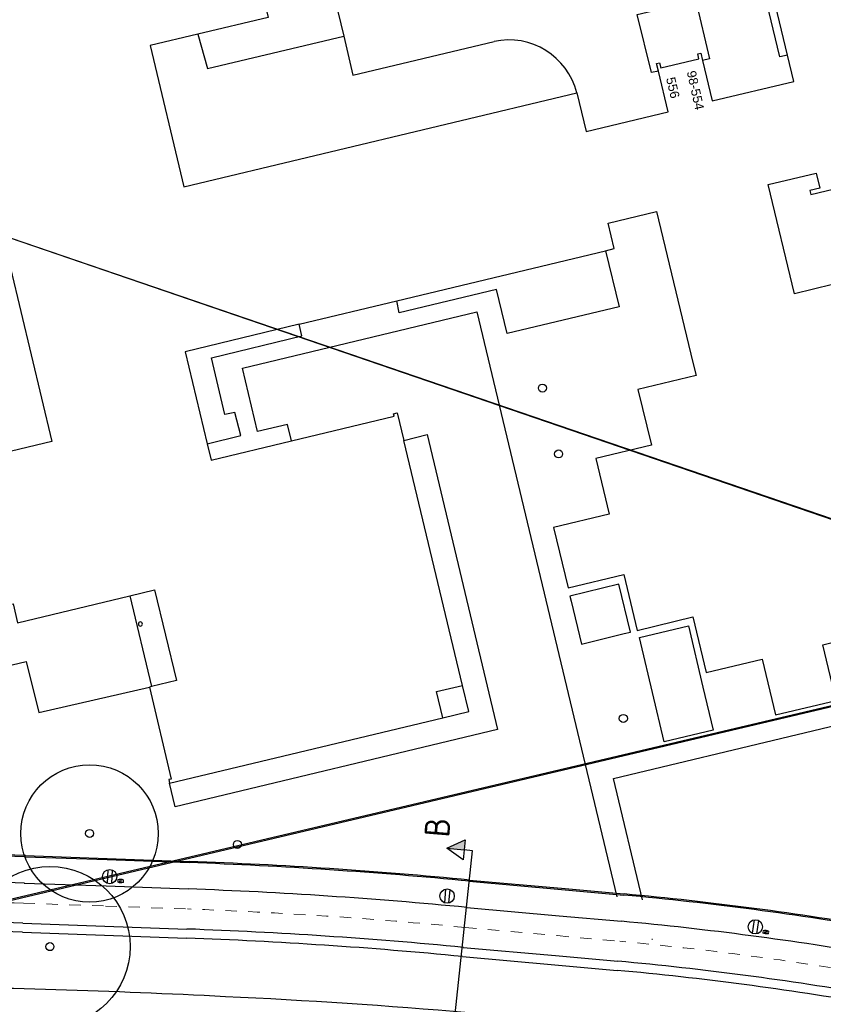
# Model space of a CAD drawing. Header units: millimetres. Extents: x 96940 to 101272, y 432237 to 434659.
# Tile 181 of 256: x 97416 to 97486, y 433386 to 433472. Entities that reach past the tile are written whole.
import ezdxf
from ezdxf.enums import TextEntityAlignment as Align

# ---------------------------------------------------------------- set-up
doc = ezdxf.new("R2010")
doc.units = ezdxf.units.MM
doc.linetypes.add('dSV_MARKERING_1_1', pattern=[2, 1, -1])
for name, color, linetype in [('MB_VERHARD', 8, 'Continuous'), ('Ondergrond_Nieuw_IP', 8, 'Continuous'), ('R_BN_T_N_HOOGTELIJN', 7, 'Continuous'), ('R_BN_T_N_Verticaal alignement', 7, 'Continuous')]:
    doc.layers.add(name, color=color, linetype=linetype)
doc.styles.add('DSV_ARIAL', font='arial.ttf')
doc.styles.add('ISOCP', font='isocp.shx')
doc.styles.add('SIMPLEX', font='simplex.shx', dxfattribs={"width": 0.8})

# ---------------------------------------------------------------- blocks, each defined once
blk = doc.blocks.new('BOOM')
at = {"color": 0}
blk.add_circle((0, 0), 0.35, dxfattribs=at)
blk = doc.blocks.new('B_LM-PAALTOP')
at = {"layer": 'Ondergrond_Nieuw_IP'}
for p, q in [((-0.596, 0.187), (0.596, 0.187)), ((-0.596, -0.188), (0.596, -0.188))]:
    blk.add_line(p, q, dxfattribs=at)
blk.add_circle((0, 0), 0.625, dxfattribs=at)
blk = doc.blocks.new('VelopA CityStyle Oscar BA')
at = {"color": 0, "lineweight": 0, "flags": 128}
for points in [[(101.305, 65.319), (101.305, 65.553)], [(101.374, 65.554), (101.375, 65.556)], [(101.374, 65.552), (101.374, 65.554)], [(101.374, 65.551), (101.374, 65.552)], [(101.374, 65.549), (101.374, 65.551)], [(101.374, 65.547), (101.374, 65.549)], [(101.375, 65.545), (101.374, 65.547)], [(101.375, 65.327), (101.374, 65.325)], [(101.375, 65.556), (101.376, 65.558)], [(101.376, 65.544), (101.375, 65.545)], [(101.376, 65.329), (101.375, 65.327)], [(101.376, 65.558), (101.378, 65.559)], [(101.378, 65.542), (101.376, 65.544)], [(101.378, 65.33), (101.376, 65.329)], [(101.378, 65.559), (101.379, 65.56)], [(101.38, 65.541), (101.378, 65.542)], [(101.38, 65.331), (101.378, 65.33)], [(101.379, 65.56), (101.381, 65.561)], [(101.382, 65.54), (101.38, 65.541)], [(101.382, 65.332), (101.38, 65.331)], [(101.381, 65.561), (101.383, 65.562)], [(101.383, 65.562), (101.386, 65.563)], [(101.725, 65.563), (101.727, 65.562)], [(101.727, 65.562), (101.729, 65.561)], [(101.729, 65.561), (101.731, 65.56)], [(101.731, 65.541), (101.729, 65.54)], [(101.731, 65.331), (101.729, 65.332)], [(101.731, 65.56), (101.733, 65.559)], [(101.733, 65.542), (101.731, 65.541)], [(101.733, 65.33), (101.731, 65.331)], [(101.733, 65.559), (101.735, 65.558)], [(101.734, 65.544), (101.733, 65.542)], [(101.734, 65.329), (101.733, 65.33)], [(101.736, 65.545), (101.734, 65.544)], [(101.736, 65.327), (101.734, 65.329)], [(101.735, 65.558), (101.736, 65.556)], [(101.736, 65.556), (101.737, 65.554)], [(101.737, 65.549), (101.736, 65.547)], [(101.736, 65.547), (101.736, 65.545)], [(101.736, 65.325), (101.736, 65.327)], [(101.737, 65.554), (101.737, 65.552)], [(101.737, 65.552), (101.737, 65.551)], [(101.737, 65.551), (101.737, 65.549)], [(101.806, 65.553), (101.806, 65.319)], [(101.374, 65.325), (101.374, 65.324)], [(101.374, 65.324), (101.374, 65.322)], [(101.374, 65.322), (101.374, 65.32)], [(101.374, 65.32), (101.374, 65.318)], [(101.374, 65.318), (101.375, 65.316)], [(101.375, 65.316), (101.376, 65.315)], [(101.376, 65.315), (101.378, 65.313)], [(101.378, 65.313), (101.379, 65.312)], [(101.379, 65.312), (101.381, 65.311)], [(101.381, 65.311), (101.383, 65.31)], [(101.383, 65.31), (101.386, 65.309)], [(101.725, 65.309), (101.727, 65.31)], [(101.727, 65.31), (101.729, 65.311)], [(101.729, 65.311), (101.731, 65.312)], [(101.731, 65.312), (101.733, 65.313)], [(101.733, 65.313), (101.735, 65.315)], [(101.735, 65.315), (101.736, 65.316)], [(101.737, 65.324), (101.736, 65.325)], [(101.736, 65.316), (101.737, 65.318)], [(101.737, 65.322), (101.737, 65.324)], [(101.737, 65.32), (101.737, 65.322)], [(101.737, 65.318), (101.737, 65.32)]]:
    blk.add_lwpolyline(points, dxfattribs=at)
at = {"color": 0, "lineweight": 0}
for points in [[(101.306, 65.555), (101.305, 65.555), (101.305, 65.554), (101.305, 65.553)], [(101.805, 65.555), (101.644, 65.613), (101.467, 65.613), (101.306, 65.555)], [(101.307, 65.554), (101.457, 65.454), (101.653, 65.454), (101.804, 65.554)], [(101.307, 65.318), (101.457, 65.418), (101.653, 65.418), (101.804, 65.318)], [(101.806, 65.553), (101.806, 65.554), (101.805, 65.555), (101.805, 65.555)], [(101.306, 65.317), (101.305, 65.318), (101.305, 65.318), (101.305, 65.319)], [(101.805, 65.317), (101.644, 65.259), (101.467, 65.259), (101.306, 65.317)], [(101.806, 65.319), (101.806, 65.318), (101.805, 65.318), (101.805, 65.317)]]:
    blk.add_open_spline(points, degree=3, dxfattribs=at)
for points, knots in [([(101.729, 65.54), (101.724, 65.538), (101.719, 65.536), (101.714, 65.534), (101.709, 65.531), (101.704, 65.529), (101.699, 65.527), (101.694, 65.526), (101.689, 65.524), (101.683, 65.522), (101.678, 65.52), (101.672, 65.518), (101.665, 65.516), (101.659, 65.515), (101.653, 65.513), (101.647, 65.512), (101.641, 65.51), (101.634, 65.509), (101.628, 65.508), (101.622, 65.507), (101.615, 65.506), (101.609, 65.505), (101.603, 65.504), (101.596, 65.503), (101.59, 65.503), (101.584, 65.502), (101.578, 65.502), (101.571, 65.502), (101.565, 65.501), (101.559, 65.501), (101.553, 65.501), (101.547, 65.501), (101.541, 65.502), (101.535, 65.502), (101.529, 65.502), (101.523, 65.503), (101.517, 65.503), (101.51, 65.504), (101.504, 65.504), (101.498, 65.505), (101.492, 65.506), (101.487, 65.507), (101.481, 65.508), (101.475, 65.509), (101.469, 65.511), (101.463, 65.512), (101.457, 65.513), (101.452, 65.515), (101.446, 65.516), (101.44, 65.518), (101.435, 65.519), (101.429, 65.521), (101.424, 65.523), (101.418, 65.525), (101.413, 65.527), (101.408, 65.529), (101.402, 65.531), (101.397, 65.533), (101.392, 65.535), (101.387, 65.538), (101.382, 65.54)], [0, 0, 0, 0, 1, 1, 1, 2, 2, 2, 3, 3, 3, 4, 4, 4, 5, 5, 5, 6, 6, 6, 7, 7, 7, 8, 8, 8, 9, 9, 9, 10, 10, 10, 11, 11, 11, 12, 12, 12, 13, 13, 13, 14, 14, 14, 15, 15, 15, 16, 16, 16, 17, 17, 17, 18, 18, 18, 19, 19, 19, 20, 20, 20, 20]), ([(101.729, 65.332), (101.724, 65.335), (101.719, 65.337), (101.714, 65.339), (101.709, 65.341), (101.704, 65.343), (101.699, 65.345), (101.694, 65.347), (101.689, 65.349), (101.683, 65.351), (101.678, 65.352), (101.672, 65.354), (101.665, 65.356), (101.659, 65.358), (101.653, 65.359), (101.647, 65.361), (101.641, 65.362), (101.634, 65.363), (101.628, 65.365), (101.622, 65.366), (101.615, 65.367), (101.609, 65.368), (101.603, 65.368), (101.596, 65.369), (101.59, 65.37), (101.584, 65.37), (101.578, 65.371), (101.571, 65.371), (101.565, 65.371), (101.559, 65.371), (101.553, 65.371), (101.547, 65.371), (101.541, 65.371), (101.535, 65.371), (101.529, 65.37), (101.523, 65.37), (101.517, 65.369), (101.51, 65.369), (101.504, 65.368), (101.498, 65.367), (101.492, 65.366), (101.487, 65.365), (101.481, 65.364), (101.475, 65.363), (101.469, 65.362), (101.463, 65.361), (101.457, 65.359), (101.452, 65.358), (101.446, 65.356), (101.44, 65.355), (101.435, 65.353), (101.429, 65.351), (101.424, 65.349), (101.418, 65.347), (101.413, 65.345), (101.408, 65.343), (101.402, 65.341), (101.397, 65.339), (101.392, 65.337), (101.387, 65.335), (101.382, 65.332)], [0, 0, 0, 0, 1, 1, 1, 2, 2, 2, 3, 3, 3, 4, 4, 4, 5, 5, 5, 6, 6, 6, 7, 7, 7, 8, 8, 8, 9, 9, 9, 10, 10, 10, 11, 11, 11, 12, 12, 12, 13, 13, 13, 14, 14, 14, 15, 15, 15, 16, 16, 16, 17, 17, 17, 18, 18, 18, 19, 19, 19, 20, 20, 20, 20]), ([(101.386, 65.563), (101.394, 65.565), (101.402, 65.567), (101.41, 65.569), (101.419, 65.571), (101.427, 65.572), (101.435, 65.574), (101.442, 65.575), (101.449, 65.576), (101.456, 65.577), (101.463, 65.578), (101.469, 65.579), (101.476, 65.579), (101.483, 65.58), (101.49, 65.581), (101.497, 65.581), (101.504, 65.582), (101.511, 65.582), (101.518, 65.583), (101.525, 65.583), (101.532, 65.583), (101.539, 65.584), (101.546, 65.584), (101.553, 65.584), (101.56, 65.584), (101.567, 65.584), (101.575, 65.584), (101.582, 65.583), (101.589, 65.583), (101.596, 65.583), (101.603, 65.582), (101.61, 65.582), (101.617, 65.581), (101.624, 65.581), (101.63, 65.58), (101.637, 65.579), (101.644, 65.578), (101.651, 65.577), (101.658, 65.576), (101.664, 65.575), (101.671, 65.574), (101.678, 65.573), (101.685, 65.572), (101.692, 65.571), (101.698, 65.569), (101.705, 65.568), (101.712, 65.566), (101.718, 65.565), (101.725, 65.563)], [0, 0, 0, 0, 1, 1, 1, 2, 2, 2, 3, 3, 3, 4, 4, 4, 5, 5, 5, 6, 6, 6, 7, 7, 7, 8, 8, 8, 9, 9, 9, 10, 10, 10, 11, 11, 11, 12, 12, 12, 13, 13, 13, 14, 14, 14, 15, 15, 15, 16, 16, 16, 16]), ([(101.386, 65.309), (101.394, 65.307), (101.402, 65.305), (101.41, 65.304), (101.419, 65.302), (101.427, 65.3), (101.435, 65.299), (101.442, 65.298), (101.449, 65.297), (101.456, 65.296), (101.463, 65.295), (101.469, 65.294), (101.476, 65.293), (101.483, 65.292), (101.49, 65.292), (101.497, 65.291), (101.504, 65.29), (101.511, 65.29), (101.518, 65.29), (101.525, 65.289), (101.532, 65.289), (101.539, 65.289), (101.546, 65.289), (101.553, 65.289), (101.56, 65.289), (101.567, 65.289), (101.575, 65.289), (101.582, 65.289), (101.589, 65.289), (101.596, 65.29), (101.603, 65.29), (101.61, 65.291), (101.617, 65.291), (101.624, 65.292), (101.63, 65.293), (101.637, 65.293), (101.644, 65.294), (101.651, 65.295), (101.658, 65.296), (101.664, 65.297), (101.671, 65.298), (101.678, 65.299), (101.685, 65.301), (101.692, 65.302), (101.698, 65.303), (101.705, 65.305), (101.712, 65.306), (101.718, 65.308), (101.725, 65.309)], [0, 0, 0, 0, 1, 1, 1, 2, 2, 2, 3, 3, 3, 4, 4, 4, 5, 5, 5, 6, 6, 6, 7, 7, 7, 8, 8, 8, 9, 9, 9, 10, 10, 10, 11, 11, 11, 12, 12, 12, 13, 13, 13, 14, 14, 14, 15, 15, 15, 16, 16, 16, 16])]:
    blk.add_open_spline(points, degree=3, knots=knots, dxfattribs=at)
blk = doc.blocks.new('dprof-rechts')
at = {"layer": 'R_BN_T_N_Verticaal alignement'}
blk.add_hatch(color=1, dxfattribs=at).paths.add_polyline_path([(0.00346, 0.003), (0, 0.003), (0, 0.009)])
at = {"layer": 'R_BN_T_N_Verticaal alignement', "color": 1}
blk.add_lwpolyline([(0, 0.009), (0.00346, 0.003), (-0.00346, 0.003)], close=True, dxfattribs=at)
for points in [[(0, 0.009), (0, 0.003)], [(0, 0), (0, 0.003)]]:
    blk.add_lwpolyline(points, dxfattribs=at)
at = {"layer": 'R_BN_T_N_Verticaal alignement', "color": 1, "style": 'SIMPLEX', "width": 0.8}
blk.add_attdef('profiel rechts', (0.0025, 0.01025), '', height=0.0035, rotation=360, dxfattribs=at)

msp = doc.modelspace()

# ---------------------------------------------------------------- linework, layer by layer
at = {"layer": 'MB_VERHARD', "color": 8}
msp.add_lwpolyline([(97470.85, 433391.74), (97470.91, 433391.73)], dxfattribs=at)
at = {"layer": 'Ondergrond_Nieuw_IP'}
for points in [[(97464.29, 433465.62), (97465.1, 433462.25), (97472.26, 433463.97), (97471.408, 433467.52), (97471.25, 433468.18), (97471.52, 433468.24), (97471.63, 433467.8), (97474.94, 433468.59), (97474.84, 433469.03), (97475.11, 433469.09), (97475.265, 433468.441), (97476.11, 433464.91), (97483.24, 433466.62), (97482.69, 433468.908), (97472.75, 433510.28), (97472.698, 433510.642), (97471.635, 433511.684), (97471.961, 433512.185), (97471.656, 433512.442), (97472.852, 433513.962), (97473.07, 433513.77)], [(97482.69, 433468.908), (97482.02, 433468.76), (97472.06, 433510.12)], [(97433.982, 433490.948), (97438.794, 433492.126), (97439.42, 433489.317), (97434.612, 433488.203), (97438.289, 433472.765), (97443.149, 433473.926), (97443.951, 433470.549)], [(97434.25, 433485.15), (97437.34, 433472.19), (97431.21, 433470.738)], [(97394.62, 433479.16), (97397.38, 433467.64), (97397.73, 433467.73), (97397.36, 433469.28), (97409.46, 433472.17), (97414.61, 433450.62), (97413.63, 433450.38), (97413.7, 433450.05), (97414.86, 433450.3), (97418.47, 433435.17), (97374.908, 433424.73)], [(97394.62, 433479.16), (97397.38, 433467.64), (97397.73, 433467.73), (97397.36, 433469.28), (97409.46, 433472.17), (97414.61, 433450.62), (97413.63, 433450.38), (97413.7, 433450.05), (97414.86, 433450.3), (97418.47, 433435.17), (97374.908, 433424.73)], [(97471.408, 433467.52), (97470.8, 433467.38), (97469.57, 433472.44), (97474.68, 433473.65), (97475.88, 433468.57), (97475.265, 433468.441)], [(97431.21, 433470.738), (97427.04, 433469.75), (97429.98, 433457.42), (97464.29, 433465.62)], [(97431.21, 433470.738), (97432.062, 433467.754), (97443.951, 433470.549)], [(97443.951, 433470.549), (97444.751, 433467.157), (97457.061, 433470.091)], [(97490.61, 433418.61), (97489.43, 433423.54), (97490.571, 433423.814), (97494.22, 433424.69), (97488.28, 433449.28), (97483.28, 433448.07), (97480.98, 433457.6), (97485.17, 433458.61), (97485.49, 433457.3), (97484.63, 433457.09), (97484.72, 433456.73), (97489.45, 433457.88), (97489.24, 433458.74), (97498.98, 433461.08), (97498.66, 433462.38), (97504.76, 433463.84), (97514.98, 433421.43), (97514.12, 433421.22), (97514.21, 433420.85), (97521.002, 433422.49)], [(97466.786, 433451.836), (97467.55, 433452.02), (97467.02, 433454.25), (97471.25, 433455.26), (97474.426, 433442.079), (97474.7, 433440.94), (97469.63, 433439.72), (97470.8, 433434.86), (97465.95, 433433.69), (97467.12, 433428.83), (97462.26, 433427.66), (97463.53, 433422.39), (97468.39, 433423.56), (97469.57, 433418.69), (97474.43, 433419.86), (97475.59, 433415), (97480.46, 433416.17), (97481.63, 433411.31), (97486.92, 433412.58), (97485.75, 433417.44), (97490.61, 433418.61)], [(97466.786, 433451.836), (97467.98, 433446.92), (97458.2, 433444.6), (97457.29, 433448.46), (97448.79, 433446.42), (97448.57, 433447.457)], [(97448.57, 433447.457), (97466.786, 433451.836)], [(97440.05, 433445.409), (97448.57, 433447.457)], [(97439.387, 433435.241), (97439.05, 433436.66), (97436.42, 433436.04), (97435.1, 433441.58), (97455.56, 433446.49), (97467.78431, 433395.42123)], [(97440.05, 433445.409), (97430.11, 433443.02), (97432.033, 433434.971)], [(97432.033, 433434.971), (97434.96, 433435.71), (97434.45, 433437.71), (97433.57, 433437.53), (97432.39, 433442.48), (97440.29, 433444.39), (97440.05, 433445.409)], [(97439.387, 433435.241), (97448.36, 433437.39), (97448.3, 433437.6), (97448.61, 433437.68), (97449.185, 433435.279)], [(97449.185, 433435.279), (97451.22, 433435.78), (97457.38, 433410.04), (97429.24, 433403.3), (97428.75, 433405.35)], [(97428.75, 433405.35), (97452.59, 433411.06), (97452.04, 433413.34), (97454.31, 433413.87), (97449.185, 433435.279)], [(97432.033, 433434.971), (97432.37, 433433.56), (97439.387, 433435.241)], [(97468.99, 433418.54), (97467.97, 433422.72), (97463.68, 433421.67), (97463.783, 433421.248), (97464.7, 433417.49), (97468.437, 433418.405), (97468.99, 433418.54)], [(97378.03, 433410.39), (97384.78, 433411.99), (97384.37, 433413.66), (97396.32, 433416.51), (97396.71, 433414.86), (97403.44, 433416.46), (97403.04, 433418.12), (97415.08, 433421.01), (97415.48, 433419.36), (97425.261, 433421.717), (97427.43, 433422.24), (97429.35, 433414.3), (97427.179, 433413.785), (97426.99, 433413.74)], [(97425.261, 433421.717), (97427.179, 433413.785)], [(97470.03405, 433395.15482), (97467.5, 433405.76), (97531.61, 433421.12)], [(97476.18, 433409.97), (97471.91, 433408.96), (97469.882, 433417.563), (97469.76, 433418.08), (97474.03, 433419.09), (97475.295, 433413.726), (97476.18, 433409.97)], [(97378.523, 433408.325), (97385.27, 433409.97), (97385.52, 433409.08), (97397.68, 433412.02), (97398.47, 433408.8), (97404.04, 433410.13), (97403.39, 433412.91), (97416.22, 433415.98), (97417.33, 433411.51), (97426.99, 433413.74)], [(97426.99, 433413.74), (97428.89, 433405.7), (97428.68, 433405.66), (97428.75, 433405.35)], [(97452.59, 433411.06), (97454.85, 433411.6), (97454.31, 433413.87)], [(97416.13031, 433398.92598), (97423.29507, 433398.67581), (97430.44984, 433398.41564)], [(97416.1338, 433399.02592), (97423.29864, 433398.77575), (97430.45348, 433398.51557)], [(97454.90687, 433396.89336), (97462.95687, 433396.17336), (97468.40106, 433395.68298)], [(97416.05005, 433396.62738), (97423.21315, 433396.37727), (97430.36626, 433396.11716)], [(97454.89796, 433396.79376), (97462.94796, 433396.07376), (97468.39209, 433395.58339)], [(97454.69307, 433394.5029), (97462.74307, 433393.7829), (97468.18575, 433393.29266)], [(97415.92792, 433393.12951), (97423.08849, 433392.87949), (97430.23907, 433392.61947)], [(97454.38127, 433391.01682), (97462.43127, 433390.29682), (97467.87177, 433389.80677)]]:
    msp.add_lwpolyline(points, dxfattribs=at)
at = {"layer": 'Ondergrond_Nieuw_IP', "linetype": 'dSV_MARKERING_1_1', "lineweight": 13}
for points in [[(97415.98898, 433394.87845), (97423.15082, 433394.62838), (97430.30267, 433394.36832)], [(97454.53717, 433392.75986), (97462.58717, 433392.03986), (97468.02876, 433391.54972)]]:
    msp.add_lwpolyline(points, dxfattribs=at)
at = {"layer": 'Ondergrond_Nieuw_IP', "linetype": 'Continuous'}
for points in [[(97415.9, 433392.33), (97423.06, 433392.08), (97430.21, 433391.82)], [(97454.31, 433390.22), (97462.36, 433389.5), (97467.8, 433389.01)]]:
    msp.add_lwpolyline(points, dxfattribs=at)
at = {"layer": 'Ondergrond_Nieuw_IP', "color": 6}
msp.add_lwpolyline([(97454.31, 433390.22), (97462.36, 433389.5), (97467.8, 433389.01)], dxfattribs=at)
at = {"layer": 'Ondergrond_Nieuw_IP'}
msp.add_lwpolyline([(97497.36, 433379.86, 0.007871), (97476, 433383.05, 0.019955), (97433.61, 433386.71, 0.01097532), (97404.02727, 433387.59693)], format="xyb", dxfattribs=at)
for centre, radius in [((97421.76, 433400.96), 6), ((97418.3, 433391.08), 7)]:
    msp.add_circle(centre, radius, dxfattribs=at)
for centre, radius, start, end in [((97458.372, 433464.13105), 6.10244, 14.1223274, 102.4056556), ((97426.195, 433419.245), 0.177, 90, 270), ((97426.195, 433419.245), 0.177, 270, 90), ((97395.72352, 432893.70613), 505.73192, 87.6828294, 89.3906393), ((97395.72352, 432893.70613), 505.63192, 87.6828294, 89.3906393), ((97415.92602, 432994.36449), 404.3121, 84.4616511, 87.9417584), ((97415.92602, 432994.36449), 404.4121, 84.4616511, 87.9417584), ((97395.72352, 432893.70613), 503.33192, 87.6828294, 89.1767168), ((97415.92602, 432994.36449), 402.0121, 84.4616511, 87.9417584), ((97441.97601, 433107.64839), 289.14422, 80.2242238, 84.7559584), ((97441.97601, 433107.64839), 289.24422, 80.2242238, 84.7559584), ((97395.72352, 432893.70613), 499.83192, 87.6828294, 89.1767168), ((97415.92602, 432994.36449), 398.5121, 84.4616511, 87.9417584), ((97441.97601, 433107.64839), 286.84422, 80.2242238, 84.7559584), ((97441.97601, 433107.64839), 283.34422, 80.2242238, 84.7559584)]:
    msp.add_arc(centre, radius, start, end, dxfattribs=at)
at = {"layer": 'Ondergrond_Nieuw_IP', "linetype": 'dSV_MARKERING_1_1', "lineweight": 13}
for centre, radius, start, end in [((97395.72353, 432893.7062), 501.58185, 87.6828293, 89.176717), ((97415.92602, 432994.36449), 400.2621, 84.4616511, 87.9417584), ((97441.97601, 433107.64839), 285.09422, 80.2242238, 84.7559584)]:
    msp.add_arc(centre, radius, start, end, dxfattribs=at)
at = {"layer": 'Ondergrond_Nieuw_IP', "linetype": 'Continuous'}
for centre, radius, start, end in [((97395.72352, 432893.70613), 499.03192, 87.6828294, 89.2228239), ((97415.92602, 432994.36449), 397.7121, 84.4616511, 87.9417584), ((97441.97601, 433107.64839), 282.54422, 80.2242238, 84.7559584)]:
    msp.add_arc(centre, radius, start, end, dxfattribs=at)
at = {"layer": 'R_BN_T_N_HOOGTELIJN'}
for p, q in [((97405.88874, 433456.01011), (97632.97254, 433378.33808)), ((97409.05953, 433454.938), (97636.08354, 433377.09135)), ((97406.00886, 433393.04145), (97639.58759, 433448.18649)), ((97402.77658, 433392.36859), (97636.35532, 433447.51364))]:
    msp.add_line(p, q, dxfattribs=at)
at = {"layer": 'R_BN_T_N_Verticaal alignement', "color": 1}
msp.add_lwpolyline([(97450.63194, 433356.76992), (97455.19431, 433399.45552)], dxfattribs=at)

# ---------------------------------------------------------------- block references
at = {"layer": 'Ondergrond_Nieuw_IP'}
for p in [(97461.29, 433439.84), (97462.7, 433434.09), (97468.35, 433411), (97421.76, 433400.96), (97434.66, 433400), (97418.3, 433391.08)]:
    msp.add_blockref('BOOM', p, dxfattribs=at)
for name, p, rotation in [('B_LM-PAALTOP', (97423.51645, 433397.19519), 267.868903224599), ('VelopA CityStyle Oscar BA', (97527.53678, 433459.8376), 178.649426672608), ('B_LM-PAALTOP', (97452.96847, 433395.49487), 264.8689570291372), ('B_LM-PAALTOP', (97479.87269, 433392.81047), 262.1036514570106), ('VelopA CityStyle Oscar BA', (97589.59047, 433444.85824), 172.9640928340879)]:
    msp.add_blockref(name, p, dxfattribs=dict(at, rotation=rotation))
at = {"layer": 'R_BN_T_N_Verticaal alignement', "color": 1}
ref = msp.add_blockref('dprof-rechts', (97455.19431, 433399.45552), dxfattribs=dict(at, xscale=250, yscale=250, zscale=250, rotation=84.07704573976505))
ref.add_attrib('profiel rechts', 'B', dxfattribs={"layer": '0', "color": 4, "height": 2.1875, "rotation": 85.3436248, "style": 'ISOCP'}).set_placement((97453.28534, 433402.24482), align=Align.RIGHT)

# ---------------------------------------------------------------- texts
at = {"layer": 'Ondergrond_Nieuw_IP', "style": 'DSV_ARIAL'}
for s, rotation, p in [('98-554', 282.590951, (97473.879, 433467.449)), ('556', 283.42437, (97472.072, 433466.877))]:
    msp.add_text(s, height=0.8, rotation=rotation, dxfattribs=at).set_placement(p)

doc.saveas('drawing.dxf')
